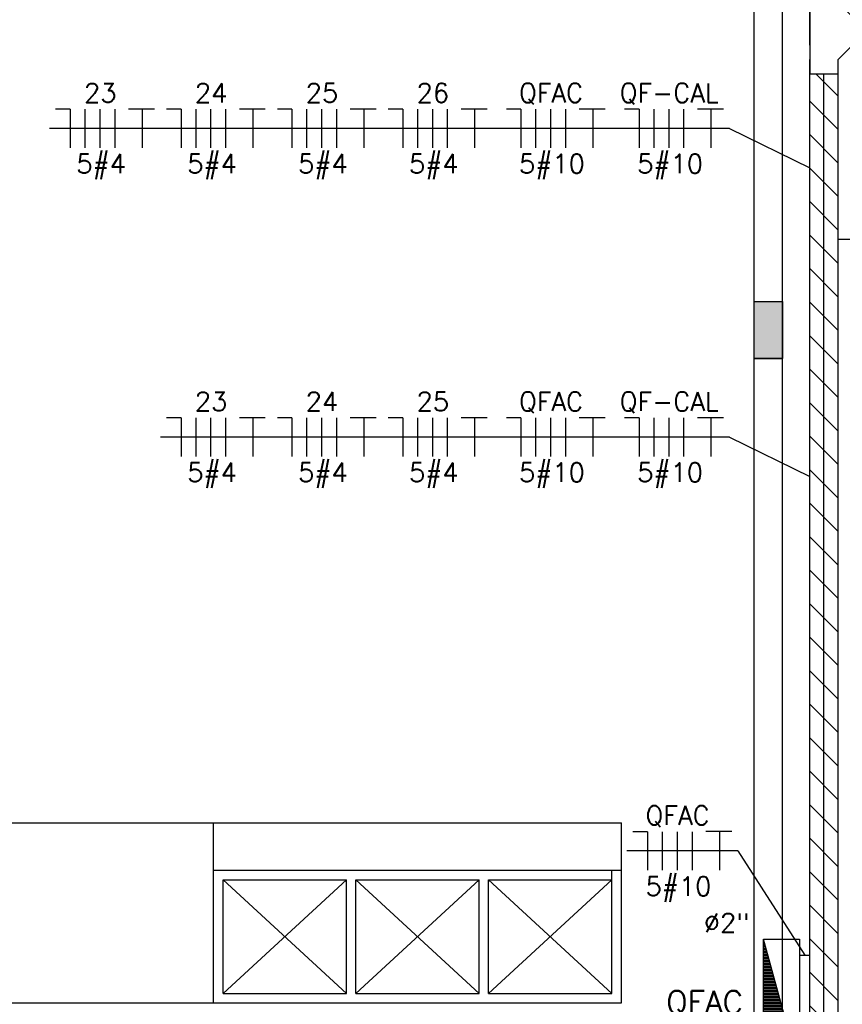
# Model space of a CAD drawing. Extents: x -21.9 to 51.8, y -25 to 17.
# Tile 5 of 53: x 3 to 7.3, y -11.2 to -6. Entities that reach past the tile are written whole.
import ezdxf
from ezdxf.enums import TextEntityAlignment as Align

# ---------------------------------------------------------------- set-up
doc = ezdxf.new("R2010")
doc.units = 0
doc.header["$MEASUREMENT"] = 0
for name, color, linetype in [('CIRCUITOS', 2, 'Continuous'), ('ELETROCALHA', 150, 'Continuous'), ('LINHA', 40, 'Continuous'), ('PAREDES', 8, 'Continuous'), ('QUADRO_DE_CIRCUITOS', 1, 'Continuous'), ('TUB_ELETRICA', 5, 'Continuous')]:
    doc.layers.add(name, color=color, linetype=linetype)
doc.styles.add('ROMANS', font='romans')

# ---------------------------------------------------------------- blocks, each defined once
blk = doc.blocks.new('ENTORNO')
at = {"layer": 'PAREDES'}
for p, q in [((95.9091, -21.3094), (99.4591, -21.3094)), ((97.3091, -22.2594), (97.3091, -21.3094)), ((99.4591, -22.2594), (99.4591, -21.3094)), ((97.3091, -21.5594), (99.4591, -21.5594)), ((98.0091, -21.6094), (97.3591, -22.2094)), ((97.3591, -21.6094), (98.0091, -22.2094)), ((97.3591, -21.6094), (98.0091, -21.6094)), ((97.3591, -22.2094), (97.3591, -21.6094)), ((98.0091, -22.2094), (98.0091, -21.6094)), ((98.7091, -21.6094), (98.0591, -22.2094)), ((98.0591, -21.6094), (98.7091, -22.2094)), ((98.0591, -22.2094), (98.0591, -21.6094)), ((98.0591, -21.6094), (98.7091, -21.6094)), ((98.7091, -22.2094), (98.7091, -21.6094)), ((98.7591, -21.6094), (99.4091, -22.2094)), ((98.7591, -22.2094), (99.4091, -21.6094)), ((98.7591, -22.2094), (98.7591, -21.6094)), ((98.7591, -21.6094), (99.4091, -21.6094)), ((99.4091, -22.2094), (99.4091, -21.5594)), ((97.3591, -22.2094), (98.0091, -22.2094)), ((98.0591, -22.2094), (98.7091, -22.2094)), ((98.7591, -22.2094), (99.4091, -22.2094)), ((94.1091, -22.2594), (99.4591, -22.2594))]:
    blk.add_line(p, q, dxfattribs=at)
blk = doc.blocks.new('*X10')
at = {"color": 0, "linetype": 'Continuous'}
for p, q in [((0.125, 0), (0.125, 2.966)), ((0.25, 0), (0.25, 2.932)), ((0.375, 0), (0.375, 2.898)), ((0.5, 0), (0.5, 2.864)), ((0.625, 0), (0.625, 2.83)), ((0.75, 0), (0.75, 2.795)), ((0.875, 0), (0.875, 2.761)), ((1, 0), (1, 2.727)), ((1.125, 0), (1.125, 2.693)), ((1.25, 0), (1.25, 2.659)), ((1.375, 0), (1.375, 2.625)), ((1.5, 0), (1.5, 2.591)), ((1.625, 0), (1.625, 2.557)), ((1.75, 0), (1.75, 2.523)), ((1.875, 0), (1.875, 2.489)), ((2, 0), (2, 2.455)), ((2.125, 0), (2.125, 2.42)), ((2.25, 0), (2.25, 2.386)), ((2.375, 0), (2.375, 2.352)), ((2.5, 0), (2.5, 2.318)), ((2.625, 0), (2.625, 2.284)), ((2.75, 0), (2.75, 2.25)), ((2.875, 0), (2.875, 2.216)), ((3, 0), (3, 2.182)), ((3.125, 0), (3.125, 2.148)), ((3.25, 0), (3.25, 2.114)), ((3.375, 0), (3.375, 2.08)), ((3.5, 0), (3.5, 2.045)), ((3.625, 0), (3.625, 2.011)), ((3.75, 0), (3.75, 1.977)), ((3.875, 0), (3.875, 1.943)), ((4, 0), (4, 1.909)), ((4.125, 0), (4.125, 1.875)), ((4.25, 0), (4.25, 1.841)), ((4.375, 0), (4.375, 1.807)), ((4.5, 0), (4.5, 1.773)), ((4.625, 0), (4.625, 1.739)), ((4.75, 0), (4.75, 1.705)), ((4.875, 0), (4.875, 1.67)), ((5, 0), (5, 1.636)), ((5.125, 0), (5.125, 1.602)), ((5.25, 0), (5.25, 1.568)), ((5.375, 0), (5.375, 1.534)), ((5.5, 0), (5.5, 1.5)), ((5.625, 0), (5.625, 1.466)), ((5.75, 0), (5.75, 1.432)), ((5.875, 0), (5.875, 1.398)), ((6, 0), (6, 1.364)), ((6.125, 0), (6.125, 1.33)), ((6.25, 0), (6.25, 1.295)), ((6.375, 0), (6.375, 1.261)), ((6.5, 0), (6.5, 1.227)), ((6.625, 0), (6.625, 1.193)), ((6.75, 0), (6.75, 1.159)), ((6.875, 0), (6.875, 1.125)), ((7, 0), (7, 1.091)), ((7.125, 0), (7.125, 1.057)), ((7.25, 0), (7.25, 1.023)), ((7.375, 0), (7.375, 0.989)), ((7.5, 0), (7.5, 0.955)), ((7.625, 0), (7.625, 0.92)), ((7.75, 0), (7.75, 0.886)), ((7.875, 0), (7.875, 0.852)), ((8, 0), (8, 0.818)), ((8.125, 0), (8.125, 0.784)), ((8.25, 0), (8.25, 0.75)), ((8.375, 0), (8.375, 0.716)), ((8.5, 0), (8.5, 0.682)), ((8.625, 0), (8.625, 0.648)), ((8.75, 0), (8.75, 0.614)), ((8.875, 0), (8.875, 0.58)), ((9, 0), (9, 0.545)), ((9.125, 0), (9.125, 0.511)), ((9.25, 0), (9.25, 0.477)), ((9.375, 0), (9.375, 0.443)), ((9.5, 0), (9.5, 0.409)), ((9.625, 0), (9.625, 0.375)), ((9.75, 0), (9.75, 0.341)), ((9.875, 0), (9.875, 0.307)), ((10, 0), (10, 0.273)), ((10.125, 0), (10.125, 0.239)), ((10.25, 0), (10.25, 0.205)), ((10.375, 0), (10.375, 0.17)), ((10.5, 0), (10.5, 0.136)), ((10.625, 0), (10.625, 0.102)), ((10.75, 0), (10.75, 0.068)), ((10.875, 0), (10.875, 0.034))]:
    blk.add_line(p, q, dxfattribs=at)
blk = doc.blocks.new('Apwr_qdc01')
at = {"linetype": 'Continuous'}
for p, q in [((5.474, 1.527), (-5.526, 1.527)), ((-5.526, 1.527), (-5.526, -1.473)), ((-5.526, 1.527), (5.474, -1.473)), ((5.474, -1.473), (5.474, 1.527)), ((-5.526, -1.473), (5.474, -1.473))]:
    blk.add_line(p, q, dxfattribs=at)
blk.add_blockref('*X10', (-5.526, -1.473), dxfattribs=at)
at = {"linetype": 'Continuous', "style": 'ROMANS', "flags": 8}
blk.add_attdef('002', text='', height=1.6, dxfattribs=at).set_placement((-0.275, 3.225), align=Align.MIDDLE_CENTER)
blk.add_attdef('020', text='', height=1.6, dxfattribs=at).set_placement((-0.027, -2.903), align=Align.MIDDLE_RIGHT)

msp = doc.modelspace()

# ---------------------------------------------------------------- hatches: boundary and pattern name
at = {"layer": 'ELETROCALHA'}
h = msp.add_hatch(dxfattribs=at)
h.set_pattern_fill('ANSI31', color=256, angle=-90, style=0)
h.set_pattern_definition([(315, (29.3099, 1.45539), (0.08838835, 0.08838835), [])])
h.paths.add_polyline_path([(7.293, -6.2849), (7.143, -6.2849), (7.143, -19.7852), (7.293, -19.7852)])
at = {"layer": 'PAREDES', "lineweight": -3}
msp.add_hatch(color=256, dxfattribs=at).paths.add_polyline_path([(7, -7.4874), (6.85, -7.4874), (6.85, -7.7874), (7, -7.7874)])

# ---------------------------------------------------------------- linework, layer by layer
at = {"layer": 'CIRCUITOS'}
for p, q in [((3.2438, -6.4719), (3.1669, -6.4719)), ((3.2438, -6.4719), (3.2438, -6.6756)), ((3.3208, -6.4719), (3.3208, -6.6756)), ((3.3997, -6.4719), (3.3997, -6.6756)), ((3.4785, -6.4719), (3.4785, -6.6756)), ((3.5515, -6.47), (3.688, -6.47)), ((3.6226, -6.47), (3.6226, -6.6756)), ((3.8284, -6.4719), (3.7514, -6.4719)), ((3.8284, -6.4719), (3.8284, -6.6756)), ((3.9053, -6.4719), (3.9053, -6.6756)), ((3.9842, -6.4719), (3.9842, -6.6756)), ((4.0631, -6.4719), (4.0631, -6.6756)), ((4.136, -6.47), (4.2726, -6.47)), ((4.2072, -6.47), (4.2072, -6.6756)), ((4.4129, -6.4719), (4.336, -6.4719)), ((4.4129, -6.4719), (4.4129, -6.6756)), ((4.4899, -6.4719), (4.4899, -6.6756)), ((4.5687, -6.4719), (4.5687, -6.6756)), ((4.6476, -6.4719), (4.6476, -6.6756)), ((4.7205, -6.47), (4.8571, -6.47)), ((4.7917, -6.47), (4.7917, -6.6756)), ((4.9975, -6.4719), (4.9205, -6.4719)), ((4.9975, -6.4719), (4.9975, -6.6756)), ((5.0744, -6.4719), (5.0744, -6.6756)), ((5.1533, -6.4719), (5.1533, -6.6756)), ((5.2322, -6.4719), (5.2322, -6.6756)), ((5.3051, -6.47), (5.4417, -6.47)), ((5.3763, -6.47), (5.3763, -6.6756)), ((5.6205, -6.4719), (5.5435, -6.4719)), ((5.6205, -6.4719), (5.6205, -6.6756)), ((5.6974, -6.4719), (5.6974, -6.6756)), ((5.7763, -6.4719), (5.7763, -6.6756)), ((5.8552, -6.4719), (5.8552, -6.6756)), ((5.9281, -6.47), (6.0647, -6.47)), ((5.9993, -6.47), (5.9993, -6.6756)), ((6.2435, -6.4719), (6.1665, -6.4719)), ((6.2435, -6.4719), (6.2435, -6.6756)), ((6.3204, -6.4719), (6.3204, -6.6756)), ((6.3993, -6.4719), (6.3993, -6.6756)), ((6.4782, -6.4719), (6.4782, -6.6756)), ((6.5511, -6.47), (6.6877, -6.47)), ((6.6223, -6.47), (6.6223, -6.6756)), ((3.8284, -8.1002), (3.7514, -8.1002)), ((3.8284, -8.1002), (3.8284, -8.3039)), ((3.9053, -8.1002), (3.9053, -8.3039)), ((3.9842, -8.1002), (3.9842, -8.3039)), ((4.0631, -8.1002), (4.0631, -8.3039)), ((4.136, -8.0983), (4.2726, -8.0983)), ((4.2072, -8.0983), (4.2072, -8.3039)), ((4.4129, -8.1002), (4.336, -8.1002)), ((4.4129, -8.1002), (4.4129, -8.3039)), ((4.4899, -8.1002), (4.4899, -8.3039)), ((4.5687, -8.1002), (4.5687, -8.3039)), ((4.6476, -8.1002), (4.6476, -8.3039)), ((4.7205, -8.0983), (4.8571, -8.0983)), ((4.7917, -8.0983), (4.7917, -8.3039)), ((4.9975, -8.1002), (4.9205, -8.1002)), ((4.9975, -8.1002), (4.9975, -8.3039)), ((5.0744, -8.1002), (5.0744, -8.3039)), ((5.1533, -8.1002), (5.1533, -8.3039)), ((5.2322, -8.1002), (5.2322, -8.3039)), ((5.3051, -8.0983), (5.4417, -8.0983)), ((5.3763, -8.0983), (5.3763, -8.3039)), ((5.6205, -8.1002), (5.5435, -8.1002)), ((5.6205, -8.1002), (5.6205, -8.3039)), ((5.6974, -8.1002), (5.6974, -8.3039)), ((5.7763, -8.1002), (5.7763, -8.3039)), ((5.8552, -8.1002), (5.8552, -8.3039)), ((5.9281, -8.0983), (6.0647, -8.0983)), ((5.9993, -8.0983), (5.9993, -8.3039)), ((6.2435, -8.1002), (6.1665, -8.1002)), ((6.2435, -8.1002), (6.2435, -8.3039)), ((6.3204, -8.1002), (6.3204, -8.3039)), ((6.3993, -8.1002), (6.3993, -8.3039)), ((6.4782, -8.1002), (6.4782, -8.3039)), ((6.5511, -8.0983), (6.6877, -8.0983)), ((6.6223, -8.0983), (6.6223, -8.3039)), ((6.2877, -10.284), (6.2107, -10.284)), ((6.2877, -10.284), (6.2877, -10.4876)), ((6.3646, -10.284), (6.3646, -10.4876)), ((6.4435, -10.284), (6.4435, -10.4876)), ((6.5224, -10.284), (6.5224, -10.4876)), ((6.5953, -10.2821), (6.7319, -10.2821)), ((6.6665, -10.2821), (6.6665, -10.4876))]:
    msp.add_line(p, q, dxfattribs=at)
at = {"layer": 'ELETROCALHA'}
msp.add_line((7.143, -6.1349), (7.143, -5.9849), dxfattribs=at)
for points in [[(7.143, -6.1349), (7.143, 3.0006)], [(7.143, -6.2849), (7.293, -6.2849), (7.293, -6.2099), (7.368, -6.1349), (7.443, -6.1349), (7.443, -5.9849), (7.368, -5.9849), (7.293, -5.9099), (7.293, -5.8349), (7.143, -5.8349), (7.143, -6.2849)], [(7.143, -19.7852), (7.143, -6.2099)], [(7.218, -19.7852), (7.218, -6.2849)], [(7.293, -19.7852), (7.293, -6.2849)]]:
    msp.add_lwpolyline(points, dxfattribs=at)
at = {"layer": 'LINHA'}
for p, q in [((3.7196, -6.5737), (3.135, -6.5737)), ((4.3041, -6.5737), (3.7196, -6.5737)), ((4.8887, -6.5737), (4.3041, -6.5737)), ((5.4732, -6.5737), (4.8887, -6.5737)), ((6.0962, -6.5737), (5.4732, -6.5737)), ((6.7192, -6.5737), (6.0962, -6.5737)), ((6.7192, -6.5737), (7.143, -6.7809)), ((4.3041, -8.202), (3.7196, -8.202)), ((4.8887, -8.202), (4.3041, -8.202)), ((5.4732, -8.202), (4.8887, -8.202)), ((6.0962, -8.202), (5.4732, -8.202)), ((6.7192, -8.202), (6.0962, -8.202)), ((6.7192, -8.202), (7.143, -8.4092)), ((6.7634, -10.3858), (6.1789, -10.3858)), ((6.7634, -10.3858), (7.1164, -10.9357))]:
    msp.add_line(p, q, dxfattribs=at)
at = {"layer": 'PAREDES', "lineweight": -3}
for p, q in [((6.85, -12.3374), (6.85, 5.0126)), ((7, -6.0874), (7, -1.0374)), ((7, -12.3374), (7, -6.0874)), ((6.85, -7.4874), (7, -7.4874)), ((6.85, -7.7874), (7, -7.7874))]:
    msp.add_line(p, q, dxfattribs=at)
msp.add_lwpolyline([(6.85, -7.4874), (7, -7.4874), (7, -7.7874), (6.85, -7.7874)], close=True, dxfattribs=at)
at = {"layer": 'TUB_ELETRICA'}
for p, q in [((8.2532, -7.1596), (7.293, -7.1596)), ((7.0898, -10.9357), (7.143, -10.9357))]:
    msp.add_line(p, q, dxfattribs=at)

# ---------------------------------------------------------------- block references
at = {"layer": 'PAREDES'}
msp.add_blockref('ENTORNO', (-93.3091, 11.072), dxfattribs=at)
at = {"layer": 'QUADRO_DE_CIRCUITOS', "lineweight": 5}
ref = msp.add_blockref('Apwr_qdc01', (6.9932, -11.1972), dxfattribs=dict(at, xscale=-0.06325301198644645, yscale=0.0632530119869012, zscale=0.06325301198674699, rotation=270))
ref.add_attrib('002', 'QFAC', dxfattribs={"layer": '0', "linetype": 'Continuous', "height": 0.12, "style": 'ROMANS', "flags": 8}).set_placement((6.5889, -11.1832), align=Align.MIDDLE_CENTER)

# ---------------------------------------------------------------- texts
at = {"layer": 'CIRCUITOS', "style": 'ROMANS'}
for s, p in [('23', (3.4023, -6.4361)), ('24', (3.9868, -6.4361)), ('25', (4.5713, -6.4361)), ('26', (5.1559, -6.4361)), ('QFAC', (5.7789, -6.4361)), ('QF-CAL', (6.4019, -6.4361)), ('5#4', (3.4072, -6.8097)), ('5#4', (3.9917, -6.8097)), ('5#4', (4.5763, -6.8097)), ('5#4', (5.1608, -6.8097)), ('5#10', (5.7838, -6.8097)), ('5#10', (6.4068, -6.8097)), ('23', (3.9868, -8.0644)), ('24', (4.5713, -8.0644)), ('25', (5.1559, -8.0644)), ('QFAC', (5.7789, -8.0644)), ('QF-CAL', (6.4019, -8.0644)), ('5#4', (3.9917, -8.438)), ('5#4', (4.5763, -8.438)), ('5#4', (5.1608, -8.438)), ('5#10', (5.7838, -8.438)), ('5#10', (6.4068, -8.438)), ('QFAC', (6.4461, -10.2482)), ('5#10', (6.451, -10.6218)), ('Ø2"', (6.7046, -10.815))]:
    msp.add_text(s, height=0.1, dxfattribs=at).set_placement(p, align=Align.CENTER)

doc.saveas('drawing.dxf')
